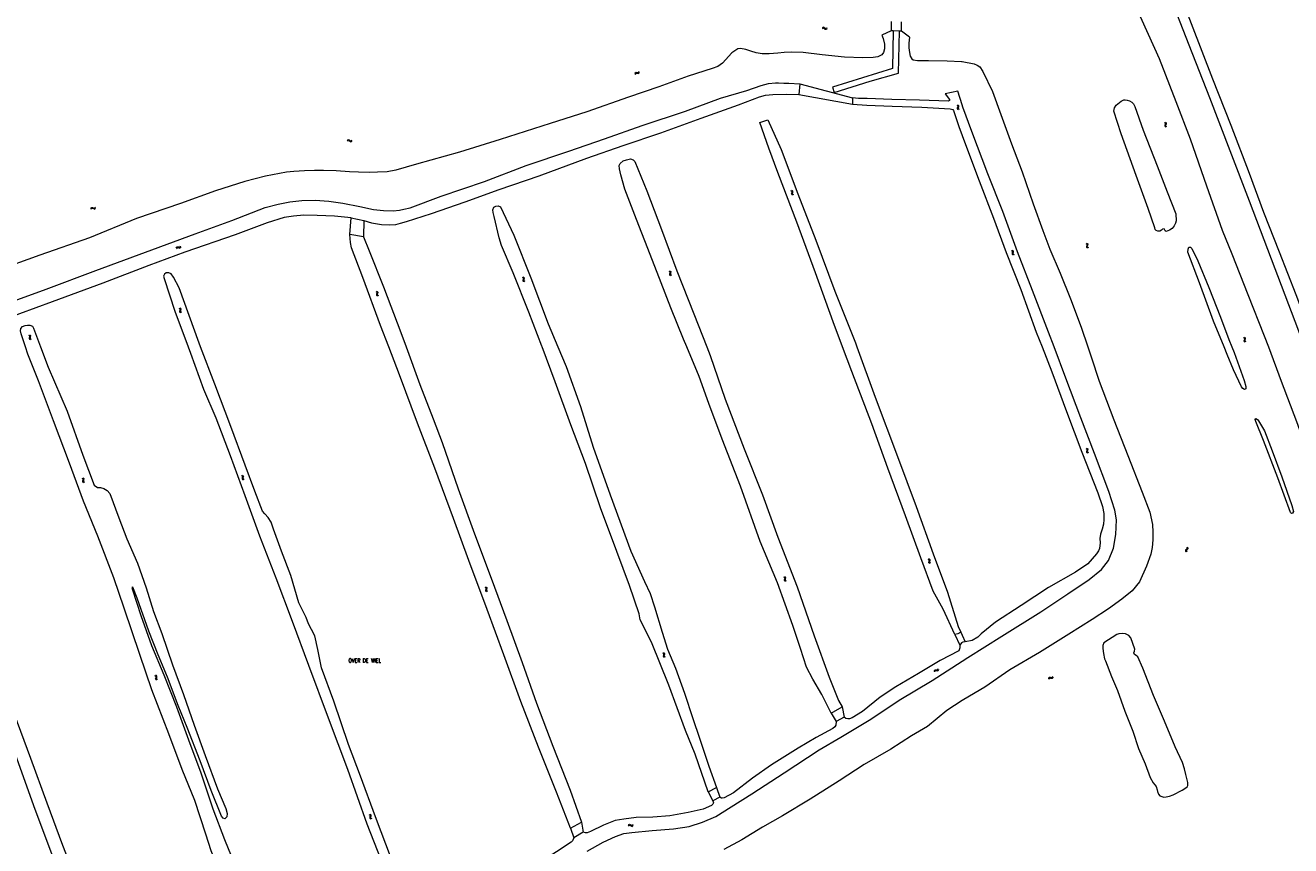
# Model space of a CAD drawing. Header units: metres. Extents: x 189705 to 199106, y 581686 to 588448.
# Tile 48 of 256: x 192504 to 193174, y 584236 to 584670. Entities that reach past the tile are written whole.
import ezdxf

# ---------------------------------------------------------------- set-up
doc = ezdxf.new("R2010")
doc.units = ezdxf.units.M
doc.layers.add('B-WA-OG-GBKN-G', color=7, linetype='Continuous', lineweight=18)
doc.styles.add('Style-STANDARD', font='STANDARD.shx')

msp = doc.modelspace()

# ---------------------------------------------------------------- linework, layer by layer
at = {"layer": 'B-WA-OG-GBKN-G'}
for p, q in [((192926.315, 584668.98), (192926.005, 584668.714)), ((192926.634, 584669.092), (192926.315, 584668.98)), ((192926.634, 584668.593), (192926.316, 584668.483)), ((192926.944, 584668.983), (192926.634, 584669.092)), ((192926.945, 584668.485), (192926.634, 584668.593)), ((192927.255, 584668.719), (192926.944, 584668.983)), ((192927.576, 584668.456), (192927.255, 584668.719)), ((192928.505, 584668.724), (192928.195, 584668.46)), ((192926.316, 584668.483), (192926.005, 584668.217)), ((192927.257, 584668.222), (192926.945, 584668.485)), ((192927.568, 584667.96), (192927.257, 584668.222)), ((192927.889, 584667.851), (192927.568, 584667.96)), ((192927.885, 584668.352), (192927.576, 584668.456)), ((192928.195, 584668.46), (192927.885, 584668.352)), ((192928.197, 584667.961), (192927.889, 584667.851)), ((192928.505, 584668.228), (192928.197, 584667.961)), ((192826.961, 584644.611), (192827.104, 584644.993)), ((192827.104, 584644.993), (192827.322, 584645.237)), ((192827.199, 584644.175), (192827.345, 584644.556)), ((192827.322, 584645.237), (192827.655, 584645.295)), ((192827.345, 584644.556), (192827.565, 584644.799)), ((192827.565, 584644.799), (192827.886, 584644.856)), ((192827.655, 584645.295), (192828.054, 584645.213)), ((192827.886, 584644.856), (192828.294, 584644.778)), ((192828.054, 584645.213), (192828.454, 584645.132)), ((192828.294, 584644.778), (192828.693, 584644.695)), ((192828.454, 584645.132), (192828.779, 584645.186)), ((192828.693, 584644.695), (192829.018, 584644.748)), ((192828.779, 584645.186), (192829.006, 584645.435)), ((192829.006, 584645.435), (192829.151, 584645.817)), ((192829.018, 584644.748), (192829.244, 584644.999)), ((192829.244, 584644.999), (192829.389, 584645.381)), ((192997.119, 584627.935), (192997.469, 584627.726)), ((192997.375, 584626.374), (192997.372, 584626.045)), ((192997.372, 584626.045), (192997.58, 584625.779)), ((192997.525, 584626.753), (192997.375, 584626.374)), ((192997.469, 584627.726), (192997.671, 584627.468)), ((192997.671, 584627.141), (192997.525, 584626.753)), ((192997.58, 584625.779), (192997.932, 584625.571)), ((192997.589, 584628.095), (192997.941, 584627.889)), ((192997.671, 584627.468), (192997.671, 584627.141)), ((192997.847, 584626.534), (192997.844, 584626.205)), ((192997.844, 584626.205), (192998.05, 584625.939)), ((192997.995, 584626.915), (192997.847, 584626.534)), ((192997.941, 584627.889), (192998.144, 584627.632)), ((192998.144, 584627.293), (192997.995, 584626.915)), ((192998.05, 584625.939), (192998.402, 584625.731)), ((192998.144, 584627.632), (192998.144, 584627.293)), ((193107.406, 584618.427), (193107.057, 584618.639)), ((193107.295, 584616.735), (193107.298, 584617.074)), ((193107.496, 584616.476), (193107.295, 584616.735)), ((193107.298, 584617.074), (193107.451, 584617.451)), ((193107.609, 584618.159), (193107.406, 584618.427)), ((193107.451, 584617.451), (193107.603, 584617.83)), ((193107.845, 584616.266), (193107.496, 584616.476)), ((193107.878, 584618.582), (193107.529, 584618.794)), ((193107.603, 584617.83), (193107.609, 584618.159)), ((193107.77, 584616.895), (193107.772, 584617.221)), ((193107.969, 584616.634), (193107.77, 584616.895)), ((193107.772, 584617.221), (193107.923, 584617.607)), ((193108.083, 584618.314), (193107.878, 584618.582)), ((193107.923, 584617.607), (193108.077, 584617.985)), ((193108.317, 584616.421), (193107.969, 584616.634)), ((193108.077, 584617.985), (193108.083, 584618.314)), ((192674.787, 584609.243), (192675.081, 584609.525)), ((192674.813, 584608.747), (192675.109, 584609.027)), ((192675.081, 584609.525), (192675.383, 584609.651)), ((192675.109, 584609.027), (192675.413, 584609.151)), ((192675.383, 584609.651), (192675.709, 584609.559)), ((192675.413, 584609.151), (192675.727, 584609.063)), ((192675.709, 584609.559), (192676.033, 584609.313)), ((192675.727, 584609.063), (192676.061, 584608.817)), ((192676.033, 584609.313), (192676.359, 584609.067)), ((192676.061, 584608.817), (192676.385, 584608.569)), ((192676.359, 584609.067), (192676.675, 584608.975)), ((192676.385, 584608.569), (192676.701, 584608.477)), ((192676.675, 584608.975), (192676.987, 584609.101)), ((192676.701, 584608.477), (192677.013, 584608.605)), ((192676.987, 584609.101), (192677.283, 584609.383)), ((192677.013, 584608.605), (192677.309, 584608.887)), ((192909.771, 584582.351), (192909.402, 584582.526)), ((192910.001, 584582.105), (192909.771, 584582.351)), ((192910.225, 584582.553), (192909.856, 584582.728)), ((192909.916, 584581.385), (192910.029, 584581.777)), ((192910.029, 584581.777), (192910.001, 584582.105)), ((192910.457, 584582.308), (192910.225, 584582.553)), ((192910.26, 584581.189), (192910.369, 584581.589)), ((192910.369, 584581.589), (192910.484, 584581.98)), ((192910.484, 584581.98), (192910.457, 584582.308)), ((192909.803, 584580.994), (192909.916, 584581.385)), ((192909.834, 584580.657), (192909.803, 584580.994)), ((192910.06, 584580.42), (192909.834, 584580.657)), ((192910.429, 584580.247), (192910.06, 584580.42)), ((192910.29, 584580.864), (192910.26, 584581.189)), ((192910.515, 584580.625), (192910.29, 584580.864)), ((192910.883, 584580.449), (192910.515, 584580.625)), ((192539.136, 584573.284), (192539.366, 584573.62)), ((192539.264, 584572.804), (192539.496, 584573.139)), ((192539.366, 584573.62), (192539.636, 584573.806)), ((192539.496, 584573.139), (192539.768, 584573.323)), ((192539.636, 584573.806), (192539.974, 584573.783)), ((192539.768, 584573.323), (192540.093, 584573.301)), ((192539.974, 584573.783), (192540.341, 584573.609)), ((192540.093, 584573.301), (192540.471, 584573.129)), ((192540.341, 584573.609), (192540.711, 584573.435)), ((192540.471, 584573.129), (192540.839, 584572.953)), ((192540.711, 584573.435), (192541.039, 584573.41)), ((192540.839, 584572.953), (192541.167, 584572.928)), ((192541.039, 584573.41), (192541.318, 584573.598)), ((192541.167, 584572.928), (192541.446, 584573.118)), ((192541.318, 584573.598), (192541.55, 584573.935)), ((192541.446, 584573.118), (192541.678, 584573.455)), ((193065.832, 584554.871), (193066.198, 584554.692)), ((192584.334, 584552.384), (192584.513, 584552.75)), ((192584.513, 584552.75), (192584.754, 584552.972)), ((192584.528, 584551.927), (192584.71, 584552.292)), ((192584.71, 584552.292), (192584.953, 584552.512)), ((192584.754, 584552.972), (192585.092, 584552.997)), ((192584.953, 584552.512), (192585.278, 584552.537)), ((192585.092, 584552.997), (192585.48, 584552.876)), ((192585.278, 584552.537), (192585.676, 584552.42)), ((192585.48, 584552.876), (192585.871, 584552.757)), ((192585.676, 584552.42), (192586.066, 584552.298)), ((192585.871, 584552.757), (192586.199, 584552.779)), ((192586.066, 584552.298), (192586.394, 584552.32)), ((192586.199, 584552.779), (192586.449, 584553.004)), ((192586.394, 584552.32), (192586.643, 584552.547)), ((192586.449, 584553.004), (192586.631, 584553.37)), ((192586.643, 584552.547), (192586.825, 584552.913)), ((193025.894, 584550.929), (193026.271, 584550.775)), ((193026.271, 584550.775), (193026.509, 584550.548)), ((193026.336, 584551.157), (193026.714, 584551.005)), ((193026.471, 584549.82), (193026.378, 584549.423)), ((193026.378, 584549.423), (193026.425, 584549.097)), ((193026.425, 584549.097), (193026.67, 584548.865)), ((193026.558, 584550.226), (193026.471, 584549.82)), ((193026.509, 584550.548), (193026.558, 584550.226)), ((193026.67, 584548.865), (193027.048, 584548.712)), ((193026.714, 584551.005), (193026.953, 584550.781)), ((193026.912, 584550.05), (193026.822, 584549.652)), ((193026.822, 584549.652), (193026.868, 584549.326)), ((193026.868, 584549.326), (193027.111, 584549.093)), ((193027.003, 584550.446), (193026.912, 584550.05)), ((193026.953, 584550.781), (193027.003, 584550.446)), ((193027.111, 584549.093), (193027.49, 584548.939)), ((193065.375, 584554.677), (193065.739, 584554.495)), ((193065.739, 584554.495), (193065.96, 584554.252)), ((193065.868, 584553.529), (193065.745, 584553.139)), ((193065.745, 584553.139), (193065.767, 584552.811)), ((193065.767, 584552.811), (193065.994, 584552.561)), ((193065.985, 584553.926), (193065.868, 584553.529)), ((193065.96, 584554.252), (193065.985, 584553.926)), ((193065.994, 584552.561), (193066.36, 584552.38)), ((193066.198, 584554.692), (193066.42, 584554.451)), ((193066.324, 584553.724), (193066.205, 584553.334)), ((193066.205, 584553.334), (193066.226, 584553.006)), ((193066.226, 584553.006), (193066.451, 584552.755)), ((193066.445, 584554.113), (193066.324, 584553.724)), ((193066.42, 584554.451), (193066.445, 584554.113)), ((193066.451, 584552.755), (193066.818, 584552.574)), ((192767.241, 584536.824), (192767.607, 584536.645)), ((192767.607, 584536.645), (192767.829, 584536.403)), ((192767.743, 584535.679), (192767.623, 584535.289)), ((192767.623, 584535.289), (192767.647, 584534.961)), ((192767.647, 584534.961), (192767.876, 584534.713)), ((192767.697, 584537.022), (192768.064, 584536.845)), ((192767.857, 584536.078), (192767.743, 584535.679)), ((192767.829, 584536.403), (192767.857, 584536.078)), ((192767.876, 584534.713), (192768.244, 584534.534)), ((192768.064, 584536.845), (192768.288, 584536.606)), ((192768.198, 584535.879), (192768.081, 584535.487)), ((192768.081, 584535.487), (192768.105, 584535.159)), ((192768.105, 584535.159), (192768.332, 584534.911)), ((192768.315, 584536.268), (192768.198, 584535.879)), ((192768.288, 584536.606), (192768.315, 584536.268)), ((192768.332, 584534.911), (192768.7, 584534.732)), ((192844.817, 584540.054), (192845.182, 584539.873)), ((192845.182, 584539.873), (192845.404, 584539.631)), ((192845.314, 584538.907), (192845.194, 584538.517)), ((192845.194, 584538.517), (192845.217, 584538.189)), ((192845.217, 584538.189), (192845.445, 584537.94)), ((192845.273, 584540.25), (192845.64, 584540.072)), ((192845.43, 584539.306), (192845.314, 584538.907)), ((192845.404, 584539.631), (192845.43, 584539.306)), ((192845.445, 584537.94), (192845.812, 584537.76)), ((192845.64, 584540.072), (192845.862, 584539.832)), ((192845.77, 584539.105), (192845.652, 584538.714)), ((192845.652, 584538.714), (192845.675, 584538.386)), ((192845.675, 584538.386), (192845.901, 584538.137)), ((192845.889, 584539.494), (192845.77, 584539.105)), ((192845.862, 584539.832), (192845.889, 584539.494)), ((192845.901, 584538.137), (192846.268, 584537.956)), ((192689.803, 584529.228), (192690.167, 584529.044)), ((192690.29, 584528.077), (192690.166, 584527.688)), ((192690.167, 584529.044), (192690.386, 584528.799)), ((192690.261, 584529.42), (192690.626, 584529.238)), ((192690.409, 584528.474), (192690.29, 584528.077)), ((192690.386, 584528.799), (192690.409, 584528.474)), ((192690.626, 584529.238), (192690.847, 584528.996)), ((192690.747, 584528.27), (192690.626, 584527.88)), ((192690.87, 584528.658), (192690.747, 584528.27)), ((192690.847, 584528.996), (192690.87, 584528.658)), ((192690.166, 584527.688), (192690.186, 584527.36)), ((192690.186, 584527.36), (192690.411, 584527.109)), ((192690.411, 584527.109), (192690.777, 584526.925)), ((192690.626, 584527.88), (192690.646, 584527.552)), ((192690.646, 584527.552), (192690.87, 584527.301)), ((192690.87, 584527.301), (192691.235, 584527.117)), ((192585.67, 584520.4), (192586.034, 584520.218)), ((192586.034, 584520.218), (192586.255, 584519.975)), ((192586.163, 584519.251), (192586.04, 584518.862)), ((192586.04, 584518.862), (192586.062, 584518.534)), ((192586.062, 584518.534), (192586.289, 584518.284)), ((192586.127, 584520.594), (192586.493, 584520.414)), ((192586.28, 584519.649), (192586.163, 584519.251)), ((192586.255, 584519.975), (192586.28, 584519.649)), ((192586.289, 584518.284), (192586.655, 584518.103)), ((192586.493, 584520.414), (192586.715, 584520.174)), ((192586.619, 584519.447), (192586.499, 584519.057)), ((192586.499, 584519.057), (192586.521, 584518.728)), ((192586.521, 584518.728), (192586.746, 584518.478)), ((192586.74, 584519.836), (192586.619, 584519.447)), ((192586.715, 584520.174), (192586.74, 584519.836)), ((192586.746, 584518.478), (192587.112, 584518.297)), ((192506.144, 584506.244), (192506.509, 584506.063)), ((192506.509, 584506.063), (192506.731, 584505.821)), ((192506.643, 584505.097), (192506.523, 584504.707)), ((192506.523, 584504.707), (192506.546, 584504.379)), ((192506.546, 584504.379), (192506.774, 584504.131)), ((192506.6, 584506.44), (192506.967, 584506.262)), ((192506.758, 584505.496), (192506.643, 584505.097)), ((192506.731, 584505.821), (192506.758, 584505.496)), ((192506.774, 584504.131), (192507.141, 584503.951)), ((192506.967, 584506.262), (192507.19, 584506.023)), ((192507.098, 584505.296), (192506.981, 584504.905)), ((192506.981, 584504.905), (192507.004, 584504.576)), ((192507.004, 584504.576), (192507.23, 584504.327)), ((192507.216, 584505.685), (192507.098, 584505.296)), ((192507.19, 584506.023), (192507.216, 584505.685)), ((192507.23, 584504.327), (192507.598, 584504.148)), ((193149.245, 584504.683), (193148.896, 584504.896)), ((193149.127, 584502.991), (193149.132, 584503.33)), ((193149.326, 584502.732), (193149.127, 584502.991)), ((193149.132, 584503.33), (193149.286, 584503.706)), ((193149.447, 584504.414), (193149.245, 584504.683)), ((193149.286, 584503.706), (193149.439, 584504.085)), ((193149.675, 584502.521), (193149.326, 584502.732)), ((193149.717, 584504.836), (193149.368, 584505.049)), ((193149.439, 584504.085), (193149.447, 584504.414)), ((193149.602, 584503.149), (193149.606, 584503.475)), ((193149.8, 584502.887), (193149.602, 584503.149)), ((193149.606, 584503.475), (193149.758, 584503.861)), ((193149.921, 584504.567), (193149.717, 584504.836)), ((193149.758, 584503.861), (193149.914, 584504.238)), ((193150.147, 584502.674), (193149.8, 584502.887)), ((193149.914, 584504.238), (193149.921, 584504.567)), ((193065.339, 584446.226), (193065.708, 584446.054)), ((193065.708, 584446.054), (193065.935, 584445.817)), ((193065.863, 584445.092), (193065.752, 584444.699)), ((193065.752, 584444.699), (193065.782, 584444.372)), ((193065.782, 584444.372), (193066.016, 584444.129)), ((193065.791, 584446.433), (193066.161, 584446.263)), ((193065.969, 584445.493), (193065.863, 584445.092)), ((193065.935, 584445.817), (193065.969, 584445.493)), ((193066.016, 584444.129), (193066.387, 584443.957)), ((193066.161, 584446.263), (193066.389, 584446.029)), ((193066.314, 584445.3), (193066.205, 584444.907)), ((193066.205, 584444.907), (193066.236, 584444.579)), ((193066.236, 584444.579), (193066.468, 584444.335)), ((193066.424, 584445.692), (193066.314, 584445.3)), ((193066.389, 584446.029), (193066.424, 584445.692)), ((193066.468, 584444.335), (193066.839, 584444.164)), ((192534.355, 584430.571), (192534.718, 584430.386)), ((192534.838, 584429.419), (192534.712, 584429.03)), ((192534.712, 584429.03), (192534.731, 584428.702)), ((192534.718, 584430.386), (192534.936, 584430.141)), ((192534.731, 584428.702), (192534.956, 584428.451)), ((192534.814, 584430.762), (192535.178, 584430.579)), ((192534.958, 584429.816), (192534.838, 584429.419)), ((192534.936, 584430.141), (192534.958, 584429.816)), ((192534.956, 584428.451), (192535.321, 584428.266)), ((192535.296, 584429.611), (192535.173, 584429.221)), ((192535.173, 584429.221), (192535.192, 584428.893)), ((192535.178, 584430.579), (192535.397, 584430.336)), ((192535.192, 584428.893), (192535.415, 584428.641)), ((192535.419, 584429.998), (192535.296, 584429.611)), ((192535.397, 584430.336), (192535.419, 584429.998)), ((192535.415, 584428.641), (192535.78, 584428.456)), ((192618.726, 584432.023), (192619.091, 584431.842)), ((192619.091, 584431.842), (192619.313, 584431.6)), ((192619.223, 584430.876), (192619.103, 584430.486)), ((192619.103, 584430.486), (192619.126, 584430.158)), ((192619.126, 584430.158), (192619.354, 584429.909)), ((192619.182, 584432.219), (192619.549, 584432.041)), ((192619.339, 584431.275), (192619.223, 584430.876)), ((192619.313, 584431.6), (192619.339, 584431.275)), ((192619.354, 584429.909), (192619.721, 584429.729)), ((192619.549, 584432.041), (192619.771, 584431.801)), ((192619.679, 584431.074), (192619.561, 584430.683)), ((192619.561, 584430.683), (192619.584, 584430.355)), ((192619.584, 584430.355), (192619.81, 584430.106)), ((192619.798, 584431.463), (192619.679, 584431.074)), ((192619.771, 584431.801), (192619.798, 584431.463)), ((192619.81, 584430.106), (192620.177, 584429.925)), ((192982.321, 584387.419), (192981.944, 584387.578)), ((192982.765, 584387.641), (192982.388, 584387.8)), ((192983.007, 584387.406), (192982.765, 584387.641)), ((193118.215, 584392.547), (193118.085, 584392.245)), ((193118.085, 584392.245), (193118.173, 584391.919)), ((193118.173, 584391.919), (193118.416, 584391.59)), ((193118.501, 584392.838), (193118.215, 584392.547)), ((193118.787, 584393.138), (193118.501, 584392.838)), ((193118.712, 584392.511), (193118.582, 584392.209)), ((193118.582, 584392.209), (193118.668, 584391.883)), ((193118.587, 584394.085), (193118.828, 584393.756)), ((193118.668, 584391.883), (193118.911, 584391.555)), ((193118.997, 584392.804), (193118.712, 584392.511)), ((193118.913, 584393.439), (193118.787, 584393.138)), ((193118.828, 584393.756), (193118.913, 584393.439)), ((193119.281, 584393.095), (193118.997, 584392.804)), ((193119.082, 584394.049), (193119.326, 584393.722)), ((193119.413, 584393.407), (193119.281, 584393.095)), ((193119.326, 584393.722), (193119.413, 584393.407)), ((192982.561, 584387.183), (192982.321, 584387.419)), ((192982.411, 584386.064), (192982.507, 584386.46)), ((192982.457, 584385.729), (192982.411, 584386.064)), ((192982.693, 584385.502), (192982.457, 584385.729)), ((192982.507, 584386.46), (192982.602, 584386.857)), ((192982.602, 584386.857), (192982.561, 584387.183)), ((192983.069, 584385.345), (192982.693, 584385.502)), ((192982.859, 584386.279), (192982.951, 584386.683)), ((192982.903, 584385.956), (192982.859, 584386.279)), ((192983.138, 584385.727), (192982.903, 584385.956)), ((192982.951, 584386.683), (192983.049, 584387.079)), ((192983.049, 584387.079), (192983.007, 584387.406)), ((192983.513, 584385.567), (192983.138, 584385.727)), ((192905.509, 584378.279), (192905.875, 584378.1)), ((192905.875, 584378.1), (192906.098, 584377.859)), ((192906.014, 584377.135), (192905.896, 584376.745)), ((192905.896, 584376.745), (192905.921, 584376.417)), ((192905.921, 584376.417), (192906.15, 584376.17)), ((192905.964, 584378.478), (192906.331, 584378.302)), ((192906.126, 584377.535), (192906.014, 584377.135)), ((192906.098, 584377.859), (192906.126, 584377.535)), ((192906.15, 584376.17), (192906.519, 584375.992)), ((192906.331, 584378.302), (192906.556, 584378.063)), ((192906.468, 584377.336), (192906.353, 584376.944)), ((192906.353, 584376.944), (192906.378, 584376.616)), ((192906.378, 584376.616), (192906.606, 584376.369)), ((192906.584, 584377.726), (192906.468, 584377.336)), ((192906.556, 584378.063), (192906.584, 584377.726)), ((192906.606, 584376.369), (192906.974, 584376.191)), ((192747.47, 584372.836), (192747.837, 584372.66)), ((192747.837, 584372.66), (192748.062, 584372.42)), ((192747.982, 584371.696), (192747.866, 584371.304)), ((192747.866, 584371.304), (192747.894, 584370.976)), ((192747.894, 584370.976), (192748.125, 584370.731)), ((192747.924, 584373.038), (192748.292, 584372.864)), ((192748.092, 584372.096), (192747.982, 584371.696)), ((192748.062, 584372.42), (192748.092, 584372.096)), ((192748.125, 584370.731), (192748.494, 584370.555)), ((192748.292, 584372.864), (192748.518, 584372.627)), ((192748.435, 584371.899), (192748.322, 584371.507)), ((192748.322, 584371.507), (192748.349, 584371.179)), ((192748.349, 584371.179), (192748.579, 584370.933)), ((192748.549, 584372.29), (192748.435, 584371.899)), ((192748.518, 584372.627), (192748.549, 584372.29)), ((192748.579, 584370.933), (192748.948, 584370.757)), ((192841.979, 584337.835), (192841.61, 584338.012)), ((192842.208, 584337.588), (192841.979, 584337.835)), ((192842.004, 584336.478), (192842.119, 584336.868)), ((192842.034, 584336.141), (192842.004, 584336.478)), ((192842.259, 584335.903), (192842.034, 584336.141)), ((192842.434, 584338.036), (192842.065, 584338.212)), ((192842.119, 584336.868), (192842.234, 584337.26)), ((192842.234, 584337.26), (192842.208, 584337.588)), ((192842.627, 584335.728), (192842.259, 584335.903)), ((192842.664, 584337.79), (192842.434, 584338.036)), ((192842.462, 584336.671), (192842.573, 584337.071)), ((192842.491, 584336.346), (192842.462, 584336.671)), ((192842.715, 584336.106), (192842.491, 584336.346)), ((192842.573, 584337.071), (192842.69, 584337.461)), ((192842.69, 584337.461), (192842.664, 584337.79)), ((192843.082, 584335.929), (192842.715, 584336.106)), ((192985.222, 584328.456), (192985.334, 584328.847)), ((192985.334, 584328.847), (192985.532, 584329.108)), ((192985.494, 584328.04), (192985.609, 584328.431)), ((192985.532, 584329.108), (192985.86, 584329.193)), ((192985.609, 584328.431), (192985.81, 584328.691)), ((192985.81, 584328.691), (192986.125, 584328.773)), ((192985.86, 584329.193), (192986.264, 584329.143)), ((192986.125, 584328.773), (192986.538, 584328.728)), ((192986.264, 584329.143), (192986.669, 584329.094)), ((192986.538, 584328.728), (192986.942, 584328.677)), ((192986.669, 584329.094), (192986.989, 584329.174)), ((192986.942, 584328.677), (192987.262, 584328.757)), ((192986.989, 584329.174), (192987.195, 584329.44)), ((192987.195, 584329.44), (192987.309, 584329.832)), ((192987.262, 584328.757), (192987.467, 584329.024)), ((192987.467, 584329.024), (192987.581, 584329.417)), ((192573.339, 584325.862), (192572.966, 584326.029)), ((192573.574, 584325.621), (192573.339, 584325.862)), ((192573.401, 584324.506), (192573.505, 584324.899)), ((192573.439, 584324.17), (192573.401, 584324.506)), ((192573.788, 584326.075), (192573.415, 584326.241)), ((192573.67, 584323.938), (192573.439, 584324.17)), ((192573.505, 584324.899), (192573.609, 584325.294)), ((192573.609, 584325.294), (192573.574, 584325.621)), ((192574.043, 584323.773), (192573.67, 584323.938)), ((192574.025, 584325.834), (192573.788, 584326.075)), ((192573.853, 584324.711), (192573.954, 584325.113)), ((192573.89, 584324.387), (192573.853, 584324.711)), ((192574.121, 584324.153), (192573.89, 584324.387)), ((192573.954, 584325.113), (192574.06, 584325.507)), ((192574.06, 584325.507), (192574.025, 584325.834)), ((192574.492, 584323.985), (192574.121, 584324.153)), ((193045.748, 584324.79), (193045.614, 584324.404)), ((193045.967, 584325.046), (193045.748, 584324.79)), ((193045.998, 584324.361), (193045.864, 584323.974)), ((193046.29, 584325.109), (193045.967, 584325.046)), ((193046.218, 584324.616), (193045.998, 584324.361)), ((193046.541, 584324.678), (193046.218, 584324.616)), ((193046.691, 584325.037), (193046.29, 584325.109)), ((193046.943, 584324.609), (193046.541, 584324.678)), ((193047.101, 584324.971), (193046.691, 584325.037)), ((193047.344, 584324.538), (193046.943, 584324.609)), ((193047.42, 584325.037), (193047.101, 584324.971)), ((193047.676, 584324.606), (193047.344, 584324.538)), ((193047.634, 584325.286), (193047.42, 584325.037)), ((193047.769, 584325.67), (193047.634, 584325.286)), ((193047.887, 584324.856), (193047.676, 584324.606)), ((193048.019, 584325.241), (193047.887, 584324.856)), ((192686.213, 584252.596), (192686.579, 584252.417)), ((192686.579, 584252.417), (192686.801, 584252.175)), ((192686.715, 584251.451), (192686.595, 584251.061)), ((192686.595, 584251.061), (192686.619, 584250.733)), ((192686.619, 584250.733), (192686.848, 584250.485)), ((192686.669, 584252.794), (192687.036, 584252.617)), ((192686.829, 584251.85), (192686.715, 584251.451)), ((192686.801, 584252.175), (192686.829, 584251.85)), ((192686.848, 584250.485), (192687.216, 584250.306)), ((192687.036, 584252.617), (192687.26, 584252.378)), ((192687.17, 584251.651), (192687.053, 584251.259)), ((192687.053, 584251.259), (192687.077, 584250.931)), ((192687.077, 584250.931), (192687.304, 584250.683)), ((192687.287, 584252.04), (192687.17, 584251.651)), ((192687.26, 584252.378), (192687.287, 584252.04)), ((192687.304, 584250.683), (192687.672, 584250.504)), ((192823.455, 584247.035), (192823.735, 584247.33)), ((192823.735, 584247.33), (192824.031, 584247.47)), ((192823.786, 584246.834), (192824.084, 584246.972)), ((192824.031, 584247.47), (192824.361, 584247.394)), ((192824.084, 584246.972), (192824.402, 584246.899)), ((192824.361, 584247.394), (192824.696, 584247.163)), ((192824.402, 584246.899), (192824.747, 584246.669)), ((192824.696, 584247.163), (192825.033, 584246.933)), ((192825.033, 584246.933), (192825.353, 584246.856)), ((192825.353, 584246.856), (192825.659, 584246.996)), ((192825.659, 584246.996), (192825.941, 584247.292)), ((192823.504, 584246.54), (192823.786, 584246.834)), ((192824.747, 584246.669), (192825.082, 584246.436)), ((192825.082, 584246.436), (192825.402, 584246.359)), ((192825.402, 584246.359), (192825.708, 584246.502)), ((192825.708, 584246.502), (192825.991, 584246.798))]:
    msp.add_line(p, q, dxfattribs=at)
at = {"layer": 'B-WA-OG-GBKN-G', "flags": 128}
for points in [[(193100.291, 584710.48), (193109.217, 584687.485), (193119.931, 584659.835), (193130.892, 584631.836), (193141.581, 584603.824), (193151.851, 584577.224), (193163.402, 584546.593), (193175.892, 584513.654), (193181.052, 584500)], [(193187, 584500), (193185.807, 584503.205), (193176.632, 584527.484), (193167.927, 584550.117), (193159.577, 584571.038), (193151.967, 584591.701), (193142.296, 584617.031), (193132.523, 584641.607), (193121.326, 584670.916), (193111.825, 584695.96), (193104.802, 584712.405)], [(193079.132, 584687.411), (193082.36, 584688.359), (193084.512, 584688.828), (193086.198, 584688.727), (193087.236, 584688.352), (193088.599, 584687.16), (193089.431, 584685.553), (193095.103, 584672.839), (193104.133, 584652.552), (193112.98, 584629.751), (193120.557, 584609.981), (193129.302, 584585.113), (193137.478, 584561.66), (193142.665, 584549.216), (193151.037, 584527.677), (193159.787, 584505.808), (193161.971, 584500)], [(192962.491, 584672.094), (192962.471, 584667.244)], [(192967.879, 584667.069), (192967.964, 584671.971)], [(192957.577, 584664.93), (192958.296, 584663.2), (192958.917, 584660.181), (192958.92, 584657.623), (192958.448, 584655.694), (192957.501, 584654.524), (192955.353, 584653.397), (192953.005, 584653.008), (192947.494, 584652.847), (192937.803, 584653.31), (192925.941, 584654.431), (192915.819, 584655.665), (192909.69, 584655.911), (192905.788, 584655.719), (192902.459, 584655.352), (192897.995, 584655.06), (192894.269, 584655.099), (192890.994, 584655.547), (192888.215, 584656.349), (192885.657, 584657.316), (192882.801, 584657.787), (192881.335, 584657.73), (192879.672, 584656.68), (192878.108, 584655.554), (192873.231, 584650.081), (192870.752, 584648.281), (192867.843, 584647.263), (192855.072, 584643.125), (192839.502, 584637.606), (192823.568, 584632.042), (192801.453, 584624.288), (192782.081, 584618.169), (192755.59, 584609.683), (192734.157, 584602.922), (192711.456, 584596.693), (192700.454, 584593.515), (192695.788, 584592.642), (192690.812, 584592.338), (192686.275, 584592.254), (192680.628, 584592.364), (192675.872, 584592.655), (192668.881, 584593.103), (192662.148, 584593.318), (192657.405, 584593.337), (192652.094, 584593.215), (192646.458, 584592.756), (192642.606, 584592.399), (192631.49, 584590.372), (192620.669, 584587.4), (192605.103, 584582.599)], [(192963.546, 584667.209), (192963.116, 584647.189), (192931.347, 584637.317), (192932.25, 584634.581), (192951.352, 584640.498), (192966.327, 584644.859), (192966.887, 584667.101)], [(192962.471, 584667.244), (192957.577, 584664.93)], [(192963.546, 584667.209), (192962.471, 584667.244)], [(192966.887, 584667.101), (192963.546, 584667.209)], [(192967.879, 584667.069), (192966.887, 584667.101)], [(192972.148, 584663.869), (192967.879, 584667.069)], [(192972.148, 584663.869), (192971.821, 584660.658), (192971.835, 584658.255), (192972.125, 584655.786), (192972.568, 584653.824), (192973.463, 584652.403), (192974.125, 584651.897), (192976.363, 584651.547), (192982.217, 584651.443), (192992.05, 584651.246), (192999.646, 584651.023), (193000, 584650.953)], [(193000, 584650.953), (193006.394, 584649.697), (193007.927, 584649.038), (193009.35, 584648.157), (193010.984, 584645.745), (193016.079, 584635.091), (193020.492, 584622.937), (193026.143, 584607.467), (193031.805, 584592.559), (193037.645, 584575.666), (193042.667, 584561.573), (193046.36, 584551.678), (193051.898, 584538.93), (193057.349, 584525.455), (193062.934, 584510.469), (193066.452, 584500)], [(192664.939, 584577.045), (192672.446, 584575.937), (192681.413, 584574.272), (192688.571, 584572.686), (192693.908, 584572.085), (192699.129, 584571.988), (192702.347, 584572.384), (192704.764, 584572.795), (192708.048, 584573.644), (192724.486, 584579.681), (192747.341, 584587.489), (192769.365, 584595.945), (192792.039, 584603.52), (192810.875, 584610.118), (192830.787, 584617.145), (192853.746, 584624.694), (192872.128, 584631.537), (192886.078, 584635.665), (192893.662, 584638.359), (192897.655, 584639.297), (192901.195, 584639.677), (192902.829, 584639.666), (192905.656, 584639.592), (192908.315, 584639.465), (192914.1, 584639.109)], [(192914.1, 584639.109), (192913.601, 584633.571)], [(192914.1, 584639.109), (192941.976, 584631.766)], [(192997.687, 584635.346), (192990.97, 584633.873)], [(193000, 584628.083), (192997.687, 584635.346)], [(192683.549, 584566.838), (192687.567, 584565.541), (192692.89, 584564.681), (192697.31, 584564.559), (192700.477, 584564.826), (192702.92, 584565.482), (192706.152, 584566.254), (192719.374, 584570.48), (192737.043, 584576.752), (192755.192, 584583.206), (192776.206, 584590.519), (192801.55, 584599.77), (192820.736, 584606.537), (192840.57, 584613.265), (192861.934, 584620.942), (192881.768, 584628.112), (192892.813, 584632.262), (192896.015, 584633.122), (192899.866, 584633.593), (192906.986, 584633.731), (192913.601, 584633.571)], [(192913.601, 584633.571), (192941.993, 584628.381)], [(192990.97, 584633.873), (192993.295, 584630.802), (192993.322, 584630.348), (192992.765, 584630.01), (192977.513, 584630.446), (192962.831, 584630.87), (192949.797, 584631.464), (192945.18, 584631.471), (192941.976, 584631.766)], [(192941.976, 584631.766), (192941.993, 584628.381)], [(193112.935, 584570.354), (193113.199, 584566.744), (193112.812, 584565.487), (193112.145, 584563.998), (193111.135, 584562.642), (193109.65, 584561.797), (193107.98, 584561.037), (193107.455, 584561.463), (193106.904, 584562.376), (193105.965, 584562.338), (193105.418, 584561.702), (193104.529, 584561.237), (193103.419, 584561.246), (193102.699, 584561.477), (193102.161, 584562.11), (193101.842, 584563.011), (193098.309, 584573.268), (193092.111, 584590.633), (193084.037, 584612.7), (193080.278, 584624.705), (193080.603, 584626.413), (193081.454, 584627.927), (193084.132, 584630.043), (193085.435, 584630.68), (193086.277, 584630.718), (193087.338, 584630.574), (193088.498, 584630.077), (193089.731, 584629.482), (193090.635, 584628.496), (193091.394, 584627.193), (193095.801, 584614.556), (193103.112, 584595.792), (193108.433, 584582.1), (193112.935, 584570.354)], [(192941.993, 584628.381), (192949.606, 584627.793), (192963.004, 584627.42), (192978.749, 584626.842), (192993.664, 584625.952), (192994.988, 584625.642), (192995.338, 584624.968), (192995.937, 584623.478), (192998.202, 584616.62), (193000, 584611.773)], [(193013.567, 584591.549), (193005.195, 584613.995), (193000.42, 584626.764), (193000, 584628.083)], [(192893.051, 584618.663), (192897.134, 584620.172)], [(192936.737, 584500), (192931.705, 584513.211), (192922.441, 584539.229), (192912.54, 584565.934), (192902.561, 584592.236), (192897.658, 584605.193), (192893.051, 584618.663)], [(192897.134, 584620.172), (192904.258, 584604.494), (192913.144, 584580.888), (192922.615, 584556.452), (192932.711, 584529.554), (192943.507, 584502.072), (192944.259, 584500)], [(193000, 584611.773), (193002.794, 584604.24), (193009.026, 584587.893), (193016.532, 584568.111), (193023.259, 584549.924), (193030.999, 584530.285), (193039.209, 584507.755), (193042.24, 584500)], [(192854.313, 584500), (192852.63, 584504.015), (192845.932, 584520.673), (192840.728, 584533.817), (192834.9, 584548.945), (192827.72, 584567.404), (192821.491, 584583.51), (192819.485, 584591.094), (192818.703, 584594.206), (192818.662, 584595.943), (192819.114, 584597.059), (192820.747, 584598.358), (192822.38, 584598.944), (192824.559, 584599.426), (192826.037, 584599), (192826.804, 584597.989), (192833.242, 584582.473), (192840.931, 584562.134), (192849.088, 584540.161), (192858.051, 584517.398), (192864.966, 584500)], [(193048.628, 584500), (193045.686, 584507.834), (193037.243, 584529.793), (193029.269, 584550.236), (193021.527, 584571.625), (193013.567, 584591.549)], [(192605.103, 584582.599), (192586.523, 584575.773), (192563.25, 584567.971), (192538.437, 584557.715), (192512.19, 584548.547), (192488.555, 584539.995), (192462.307, 584530.271), (192435.568, 584519.54), (192411.959, 584511.88), (192386.139, 584502.414), (192378.795, 584500)], [(192431.48, 584500), (192446.684, 584505.596), (192471.302, 584514.236), (192494.782, 584522.994), (192515.457, 584530.593), (192541.795, 584540.485), (192568.068, 584550.184), (192594.341, 584559.817), (192613.736, 584566.862), (192631.282, 584573.663), (192638.237, 584575.58), (192644.351, 584576.813), (192650.762, 584577.503), (192657.754, 584577.61), (192664.939, 584577.045)], [(192676.74, 584568.294), (192667.992, 584569.094), (192658.881, 584569.467), (192651.825, 584569.657), (192646.241, 584569.121), (192641.433, 584568.416), (192632.37, 584565.623), (192615.393, 584559.209), (192588.849, 584550.144), (192569.804, 584543.009), (192545.431, 584533.696), (192518.705, 584523.843), (192492.742, 584514.39), (192466.391, 584504.537), (192453.634, 584500)], [(192676.16, 584559.533), (192676.74, 584568.294)], [(192676.74, 584568.294), (192683.549, 584566.838)], [(192777.772, 584500), (192777.617, 584500.414), (192770.748, 584518.342), (192762.475, 584539.122), (192756.375, 584553.666), (192755.048, 584557.759), (192752.519, 584569), (192751.933, 584571.139), (192751.814, 584572.436), (192752.318, 584573.941), (192753.407, 584574.487), (192754.652, 584574.657), (192755.833, 584574.153), (192762.841, 584559.026), (192771.881, 584536.562), (192780.988, 584512.165), (192786.147, 584500)], [(192683.549, 584566.838), (192683.28, 584558.141)], [(192696.667, 584500), (192692.28, 584511.229), (192683.072, 584536.662), (192676.978, 584552.32), (192676.401, 584555.229), (192676.16, 584559.533)], [(192683.28, 584558.141), (192676.16, 584559.533)], [(192683.28, 584558.141), (192686.424, 584550.731), (192693.857, 584531.737), (192703.118, 584507.662), (192705.922, 584500)], [(193138.498, 584500), (193133.014, 584513.665), (193125.457, 584533.844), (193119.444, 584550.075), (193119.477, 584551.734), (193119.89, 584552.808), (193120.743, 584552.797), (193121.44, 584552.079), (193124.735, 584545.599), (193130.401, 584531.416), (193136.607, 584515.759), (193141.012, 584503.988), (193142.665, 584500)], [(192597.184, 584500), (192596.462, 584501.915), (192585.901, 584531.292), (192582.876, 584536.962), (192581.551, 584538.679), (192580.306, 584539.252), (192578.907, 584539.172), (192578.059, 584538.55), (192577.568, 584537.418), (192577.862, 584536.172), (192583.558, 584518.88), (192590.546, 584500)], [(192504.493, 584500), (192502.202, 584506.843), (192501.908, 584508.508), (192502.134, 584509.774), (192503.003, 584510.753), (192504.341, 584511.272), (192505.608, 584511.566), (192506.904, 584511.554), (192508.251, 584510.96), (192508.771, 584509.908), (192512.505, 584500)], [(192642.774, 584130.254), (192638.866, 584139.917), (192632.647, 584155.128), (192625.423, 584174.943), (192617.791, 584194.719), (192609.986, 584215.179), (192602.852, 584233.484), (192599.953, 584242.278), (192594.146, 584259.989), (192587.5, 584276.507), (192580.316, 584295.271), (192571.412, 584318.621), (192564.983, 584337.334), (192556.785, 584361.786), (192551.353, 584377.833), (192542.785, 584399.917), (192535.222, 584418.406), (192527.856, 584438.416), (192519.451, 584460.898), (192511.423, 584482.083), (192505.792, 584496.119), (192504.493, 584500)], [(192512.505, 584500), (192516.524, 584489.336), (192526.582, 584465.933), (192534.843, 584442.787), (192540.805, 584426.761), (192542.632, 584425.615), (192544.194, 584425.572), (192546.01, 584425.069), (192547.734, 584424.046), (192549.253, 584422.35), (192553.985, 584409.602), (192558.126, 584398.417), (192563.878, 584385.566), (192568.395, 584372.482), (192572.31, 584359.97), (192576.705, 584348.294), (192582.249, 584331.87), (192588.171, 584316.017), (192593.745, 584299.859), (192599.687, 584283.75), (192606.046, 584266.141)], [(192590.546, 584500), (192591.759, 584496.724), (192598.779, 584477.705), (192605.233, 584462.393), (192612.763, 584442.484), (192620.628, 584421.34), (192628.391, 584400.043), (192636.97, 584377.745), (192645.67, 584354.813), (192654.339, 584331.626), (192664.595, 584303.74), (192674.822, 584276.519), (192685.189, 584247.765), (192696.006, 584219.848)], [(192698.101, 584228.932), (192689.645, 584251.394), (192681.76, 584272.875), (192675.461, 584289.688), (192667.608, 584312.548), (192661.137, 584330.137), (192659.23, 584339.838), (192657.636, 584347.079), (192655.813, 584350.522), (192654.214, 584353.413), (192653.003, 584356.825), (192649.215, 584364.548), (192644.935, 584379.011), (192639.949, 584391.912), (192635.798, 584403.577), (192634.424, 584407.336), (192632.977, 584409.777), (192631.122, 584411.75), (192629.939, 584413.171), (192625.818, 584423.651), (192620.822, 584437.349), (192613.16, 584457.798), (192604.633, 584480.25), (192597.184, 584500)], [(192792.781, 584245.436), (192785.52, 584264.452), (192775.908, 584288.199), (192766.568, 584312.466), (192757.655, 584337.006), (192748.69, 584361.131), (192739.037, 584386.954), (192731.008, 584409.238), (192721.056, 584435.774), (192711.923, 584459.717), (192702.418, 584485.279), (192696.667, 584500)], [(192705.922, 584500), (192713.215, 584480.07), (192720.171, 584462.007), (192724.958, 584449.384), (192733.417, 584424.934), (192742.134, 584401.185), (192750.8, 584377.644), (192759.23, 584355.269), (192767.336, 584333.037), (192774.91, 584311.504), (192783.522, 584288.741), (192792.589, 584265.485), (192798.653, 584248.594)], [(192865.696, 584264.612), (192858.838, 584284.538), (192853.675, 584297.086), (192844.814, 584320.964), (192835.735, 584343.869), (192829.755, 584355.677), (192829.181, 584358.763), (192824.053, 584373.788), (192817.314, 584391.755), (192808.74, 584414.856), (192800.814, 584438.268), (192793.073, 584458.815), (192784.681, 584481.592), (192777.772, 584500)], [(192786.147, 584500), (192790.547, 584489.623), (192798.185, 584468.467), (192804.838, 584446.868), (192813.778, 584421.667), (192824.759, 584391.955), (192832.027, 584375.804), (192834.966, 584369.609), (192837.296, 584362.427), (192841.306, 584349.022), (192844.222, 584340.012), (192848.371, 584329.965), (192853.224, 584316.782), (192857.494, 584303.403), (192861.073, 584292.915), (192866.044, 584278.24), (192870.012, 584266.822)], [(192930.653, 584306.175), (192925.713, 584316.168), (192921.048, 584324.19), (192917.642, 584330.58), (192914.531, 584340.368), (192910.366, 584352.632), (192902.273, 584375.24), (192893.246, 584397.108), (192882.811, 584426.289), (192872.99, 584451.204), (192866.055, 584470.027), (192860.889, 584484.312), (192854.313, 584500)], [(192864.966, 584500), (192866.753, 584495.504), (192874.692, 584472.389), (192884.761, 584446.048), (192894.439, 584421.678), (192902.454, 584399.251), (192912.718, 584372.975), (192921.762, 584347.126), (192929.673, 584325.308), (192934.616, 584312.967), (192936.55, 584309.567)], [(192996.085, 584347.842), (192989.87, 584361.193), (192984.71, 584370.836), (192978.075, 584388.479), (192969.995, 584410.685), (192960.653, 584435.924), (192952.234, 584459.375), (192941.684, 584487.013), (192936.737, 584500)], [(192944.259, 584500), (192953.904, 584473.41), (192965.885, 584442.065), (192975.734, 584415.503), (192984.648, 584390.471), (192992.259, 584370.196), (192997.948, 584352.137), (192999.261, 584349.104)], [(193000, 584333.711), (193003.054, 584335.671), (193021.028, 584346.989), (193041.595, 584359.891), (193055.94, 584369.427), (193067.227, 584376.924), (193073.771, 584382.145), (193077.318, 584386.922), (193080.021, 584393.436), (193081.245, 584400.687), (193081.56, 584408.559), (193080.827, 584413.668), (193077.586, 584423.56), (193070.041, 584443.588), (193062.755, 584462.475), (193054.871, 584483.372), (193048.628, 584500)], [(193066.452, 584500), (193068.233, 584494.701), (193072.437, 584481.797), (193080.255, 584461.471), (193087.709, 584442.571), (193095.293, 584423.087), (193099.183, 584412.613), (193100.631, 584406.066), (193100.817, 584402.058), (193100.822, 584397.843), (193100.464, 584393.81), (193099.742, 584390.268), (193097.441, 584384.001), (193093.819, 584375.749), (193089.908, 584370.881), (193084.479, 584366.491), (193077.417, 584361.489), (193068.812, 584355.812), (193056.436, 584348.016), (193040.963, 584338.4), (193025.177, 584329.148), (193012.025, 584319.937), (193000.931, 584313.465), (193000, 584312.873)], [(193042.24, 584500), (193047.365, 584486.884), (193055.185, 584465.767), (193063.355, 584444.365), (193071.693, 584422.846), (193074.309, 584415.574), (193074.949, 584411.852), (193074.926, 584408.675), (193074.761, 584406.146), (193074.038, 584403.577), (193073.198, 584400.982), (193072.902, 584398.595), (193072.983, 584396.261), (193072.688, 584393.369), (193072.132, 584392.032), (193071.044, 584390.565), (193066.55, 584385.295), (193060.032, 584380.826), (193045.607, 584372.677), (193031.249, 584363.218), (193017.629, 584354.435), (193010.075, 584348.227), (193008.236, 584346.513), (193005.294, 584344.629), (193001.611, 584343.976)], [(193149.22, 584482.286), (193150.13, 584479.008), (193150.059, 584477.825), (193149.352, 584477.494), (193148.376, 584477.894), (193147.764, 584478.905), (193143.451, 584487.92), (193140.128, 584495.937), (193138.498, 584500)], [(193142.665, 584500), (193143.906, 584497.006), (193149.22, 584482.286)], [(193161.971, 584500), (193168.779, 584481.897), (193176.819, 584460.51), (193185.255, 584437.129), (193189.619, 584428.426), (193192.723, 584423.722), (193195.087, 584422.193), (193198.349, 584420.901), (193204.821, 584419.629), (193207.974, 584419.4), (193210.759, 584419.926)], [(193174.43, 584416.134), (193175.206, 584412.965), (193174.757, 584411.964), (193174.281, 584411.853), (193173.682, 584412.461), (193167.043, 584430.788), (193159.426, 584450.503), (193155.305, 584460.47), (193155.035, 584461.579), (193155.375, 584462.056), (193156.205, 584461.582), (193156.695, 584460.949), (193159.853, 584455.517), (193163.963, 584444.928), (193169.042, 584431.22), (193174.43, 584416.134)], [(192606.046, 584266.141), (192610.586, 584255.721), (192611.196, 584253.209), (192611.071, 584251.351), (192610.028, 584250.372), (192609.171, 584250.73), (192608.274, 584251.671), (192602.819, 584265.359), (192596.917, 584280.936), (192590.007, 584298.577), (192585.356, 584310.355), (192579.709, 584325.227), (192574.741, 584337.117), (192569.765, 584349.6), (192563.722, 584367.066), (192561.259, 584372.93), (192560.901, 584372.685), (192561.236, 584371.419), (192565.507, 584357.957), (192571.246, 584342.084), (192577.75, 584326.424), (192584.436, 584309.508), (192590.754, 584292.123), (192597.236, 584274.595), (192603.623, 584255.669), (192609.749, 584239.315), (192614.96, 584226.802)], [(192999.261, 584349.104), (192997.719, 584348.155), (192996.085, 584347.842)], [(192996.085, 584347.842), (192998.851, 584342.157)], [(192999.261, 584349.104), (193000, 584347.491)], [(193000, 584347.491), (193001.611, 584343.976)], [(193092.908, 584336.074), (193092.058, 584336.767), (193091.108, 584337.261), (193090.841, 584338.132), (193091.148, 584339.092), (193091.278, 584340.051), (193089.191, 584346.101), (193088.097, 584347.334), (193086.408, 584348.113), (193084.797, 584348.33), (193082.824, 584348.204), (193081.898, 584347.816), (193074.971, 584343.466), (193074.456, 584341.999), (193074.449, 584340.488), (193074.686, 584337.853), (193075.343, 584334.987), (193075.809, 584333.841), (193079.059, 584325.644), (193082.24, 584318.284), (193086.025, 584307.309), (193090.317, 584296.688), (193093.282, 584287.552), (193096.807, 584279.51), (193099.404, 584272.271), (193100.976, 584269.44), (193101.993, 584268.384), (193102.591, 584267.503), (193103.069, 584265.673), (193103.325, 584264.747), (193103.824, 584263.458), (193104.532, 584262.5), (193105.602, 584262.095), (193106.706, 584261.866), (193107.963, 584261.946), (193109.726, 584262.369), (193111.588, 584263.068), (193116.292, 584265.482), (193117.867, 584266.379), (193119.078, 584267.308), (193119.451, 584267.905), (193119.337, 584269.547), (193119.014, 584270.991), (193118.39, 584273.802), (193117.678, 584276.767), (193116.512, 584280.106), (193112.744, 584288.39), (193106.946, 584302.041), (193101.236, 584315.603), (193095.569, 584329.971)], [(192998.851, 584342.157), (192998.736, 584340.731), (192998.18, 584339.264), (192988.343, 584334.13), (192976.822, 584327.23), (192964.937, 584320.212), (192956.631, 584314.626), (192947.341, 584307.145), (192941.846, 584303.766)], [(193000, 584343.67), (192999.576, 584343.429), (192998.851, 584342.157)], [(193001.611, 584343.976), (193000.354, 584343.871), (193000, 584343.67)], [(193095.569, 584329.971), (193092.908, 584336.074)], [(192801.715, 584233.185), (192810.191, 584237.929), (192816.724, 584241.023), (192820.976, 584242.649), (192825.32, 584243.16), (192836.121, 584244.21), (192847.326, 584245.08), (192855.521, 584246.334), (192862.69, 584248.496), (192869.793, 584251.552), (192877.763, 584256.671), (192888.805, 584263.48), (192905.781, 584274.666), (192924.403, 584286.866), (192935.743, 584293.598), (192951.722, 584303.032), (192966.728, 584313.127), (192984.211, 584323.575), (193000, 584333.711)], [(192930.653, 584306.175), (192936.55, 584309.567)], [(192936.55, 584309.567), (192937.657, 584304.073)], [(193000, 584312.873), (192991.86, 584307.696), (192981.585, 584299.215), (192973.251, 584294.227)], [(192498.334, 584306.238), (192507.298, 584282.428), (192515.824, 584258.863), (192524.208, 584236.34), (192533.794, 584211.58), (192542.381, 584187.831), (192549.901, 584167.627), (192556.697, 584148.608), (192560.267, 584139.821), (192566.149, 584123.69), (192568.579, 584116.238), (192573.148, 584103.782)], [(192933.286, 584301.745), (192933.21, 584299.89), (192932.705, 584298.917), (192931.669, 584298.125), (192922.804, 584293.432), (192913.343, 584287.689), (192899.178, 584278.814), (192889.11, 584271.851), (192879.055, 584264.019), (192874.078, 584261.419), (192873.119, 584261.21), (192872.678, 584261.249), (192871.899, 584261.793)], [(192930.653, 584306.175), (192933.286, 584301.745)], [(192937.657, 584304.073), (192933.286, 584301.745)], [(192941.846, 584303.766), (192940.329, 584303.207), (192939.447, 584303.232), (192938.487, 584303.438), (192937.657, 584304.073)], [(192973.251, 584294.227), (192962.197, 584287.172), (192948.187, 584279.062), (192934.865, 584270.5), (192919.651, 584260.742), (192904.981, 584251.893), (192894.392, 584245.876), (192883.532, 584239.132), (192873.889, 584234.102)], [(192567.268, 584101.677), (192562.749, 584111.863), (192557.647, 584126.038), (192549.996, 584146.135), (192540.352, 584173.377), (192529.973, 584201.273), (192519.228, 584229.894), (192509.043, 584257.136), (192499.062, 584284.919)], [(192865.696, 584264.612), (192870.012, 584266.822)], [(192865.696, 584264.612), (192868.205, 584259.817)], [(192871.899, 584261.793), (192868.205, 584259.817)], [(192870.012, 584266.822), (192871.899, 584261.793)], [(192868.205, 584259.817), (192868.44, 584258.728), (192868.052, 584258.053), (192867.417, 584257.469), (192863.062, 584255.505), (192855.075, 584253.654), (192845.337, 584251.982), (192836.324, 584251.258), (192827.635, 584251.028), (192821.048, 584250.216), (192816.38, 584249.406), (192810.327, 584246.909), (192803.353, 584243.568), (192801.681, 584242.995), (192801.02, 584242.903), (192800.747, 584242.903), (192799.606, 584243.252)], [(192792.781, 584245.436), (192798.653, 584248.594)], [(192798.653, 584248.594), (192799.606, 584243.252)], [(192794.59, 584240.328), (192793.892, 584238.771), (192793.27, 584237.953), (192785.404, 584232.951), (192772.924, 584224.856), (192761.729, 584216.854), (192752.231, 584209.256), (192747.828, 584204.271), (192745.33, 584199.962), (192743.858, 584194.617), (192741.923, 584185.588), (192740.804, 584177.559), (192739.347, 584170.515), (192736.71, 584163.327), (192734.007, 584157.319), (192732.853, 584155.052)], [(192792.781, 584245.436), (192794.59, 584240.328)], [(192799.606, 584243.252), (192794.59, 584240.328)]]:
    msp.add_lwpolyline(points, dxfattribs=at)

# ---------------------------------------------------------------- texts
at = {"layer": 'B-WA-OG-GBKN-G', "style": 'Style-STANDARD'}
msp.add_text('OVER DE WIEL', height=2, dxfattribs=at).set_placement((192675.433, 584333.081))

doc.saveas('drawing.dxf')
